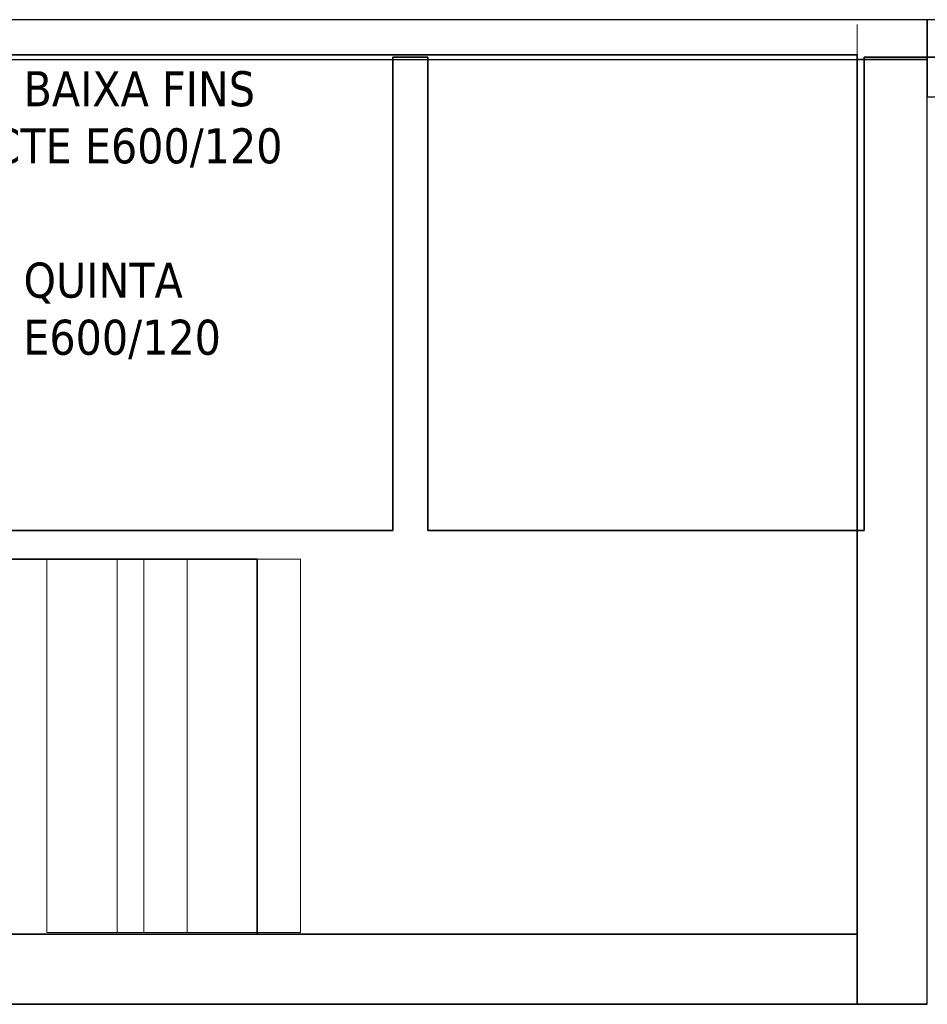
# Model space of a CAD drawing. Header units: metres. Extents: x 397.7 to 427.5, y 12.8 to 28.3.
# Tile 15 of 16: x 417.4 to 421.3, y 24 to 28.2. Entities that reach past the tile are written whole.
import ezdxf

# ---------------------------------------------------------------- set-up
doc = ezdxf.new("R2010")
doc.units = ezdxf.units.M
doc.layers.add('01_SUELOS', color=7, linetype='Continuous', lineweight=25, true_color=0x007f00)
for name, color, linetype, lineweight in [('A-WALL-____-MCUT', 7, 'Continuous', 25), ('A-WALL-____-OTLN', 7, 'Continuous', 25), ('G-____-____-TEXT', 7, 'Continuous', 30), ('S-STRS-____-OTLN', 7, 'Continuous', 18)]:
    doc.layers.add(name, color=color, linetype=linetype, lineweight=lineweight)
doc.styles.add('Tahoma_2', font='tahoma.ttf', dxfattribs={"height": 0.15})

# ---------------------------------------------------------------- blocks, each defined once
blk = doc.blocks.new('Family - Forjat P5-151942-09_CLI_AIRE_PSC')
at = {"layer": '01_SUELOS', "color": 9, "true_color": 0xaad4aa}
for p, q in [((20.6918, 14.9576), (20.6918, 12.9288)), ((20.6918, 12.9288), (20.6918, 14.9576)), ((20.8418, 14.9576), (20.6918, 14.9576)), ((20.6918, 14.9576), (20.8418, 14.9576)), ((20.8418, 12.9288), (20.8418, 14.9576)), ((20.8418, 14.9576), (20.8418, 12.9288)), ((22.7118, 14.9576), (22.7118, 12.9288)), ((22.7118, 12.9288), (22.7118, 14.9576)), ((28.518, 14.9576), (22.7118, 14.9576)), ((22.7118, 14.9576), (28.518, 14.9576)), ((20.6918, 12.9288), (18.7795, 12.9288)), ((18.7795, 12.9288), (20.6918, 12.9288)), ((22.7118, 12.9288), (20.8418, 12.9288)), ((20.8418, 12.9288), (22.7118, 12.9288))]:
    blk.add_line(p, q, dxfattribs=at)
blk = doc.blocks.new('Family - Mur PSC-156011-09_CLI_AIRE_PSC')
at = {"layer": 'A-WALL-____-MCUT', "color": 253, "true_color": 0xaaaaaa}
for p, q in [((0.045, 0.3), (0, 0.3)), ((0, 0.3), (0, 0)), ((0.045, 0), (0.045, 0.3)), ((0.985, 0.3), (0.985, 0)), ((5.34, 0.3), (0.985, 0.3)), ((5.34, 0), (5.34, 0.3)), ((0, 0), (0.045, 0)), ((0.985, 0), (5.34, 0))]:
    blk.add_line(p, q, dxfattribs=at)
at = {"layer": 'A-WALL-____-OTLN', "color": 253, "true_color": 0xaaaaaa}
for p, q in [((0.045, 0.3), (0, 0.3)), ((0, 0.3), (0, 0)), ((0.045, 0), (0.045, 0.3)), ((0.985, 0.3), (0.985, 0)), ((0.985, 0.3), (5.34, 0.3)), ((5.34, 0.3), (5.34, 0)), ((0, 0), (0.045, 0)), ((0.985, 0), (5.34, 0))]:
    blk.add_line(p, q, dxfattribs=at)
at = {"layer": 'A-WALL-____-OTLN', "color": 253, "lineweight": 18, "true_color": 0xaaaaaa}
blk.add_line((0, 0), (5.34, 0), dxfattribs=at)
blk = doc.blocks.new('Family - Escala PSC-156049-09_CLI_AIRE_PSC')
at = {"layer": 'S-STRS-____-OTLN', "color": 253, "true_color": 0xaaaaaa}
for p, q in [((0.4153, 1.6), (0, 1.6)), ((0, 1.6), (0.3, 1.6)), ((0, 1.6), (0, 0)), ((0, 1.6), (0, 0)), ((0, 1.6), (0, 0)), ((0, 0), (0, 1.6)), ((0.3, 1.6), (0, 1.6)), ((0, 1.6), (0.3, 1.6)), ((0.3, 1.6), (0.6, 1.6)), ((0.3, 1.6), (0.3, 0)), ((0.3, 1.6), (0.3, 0)), ((0.3, 0), (0.3, 1.6)), ((0.3, 1.6), (0.3, 0)), ((0.3, 1.6), (0.3, 0)), ((0.3, 0), (0.3, 1.6)), ((0.6, 1.6), (0.3, 1.6)), ((0.3, 1.6), (0.6, 1.6)), ((1.0859, 1.6), (0.4153, 1.6)), ((0.4153, 0), (0.4153, 1.6)), ((0.9, 1.6), (0.6, 1.6)), ((0.6, 1.6), (0.6, 0)), ((0.6, 1.6), (0.6, 0)), ((0.6, 1.6), (0.6, 0)), ((0.6, 0), (0.6, 1.6)), ((0.9, 1.6), (0.6, 1.6)), ((0.6, 1.6), (0.9, 1.6)), ((0.6, 0), (0.6, 1.6)), ((0.6, 1.6), (0.6, 0)), ((0.9, 0), (0.9, 1.6)), ((0.9, 1.6), (1.0859, 1.6)), ((0.9, 1.6), (0.9, 0)), ((0.9, 0), (0.9, 1.6)), ((0.9, 1.6), (0.9, 0)), ((1.0859, 1.6), (1.0859, 0)), ((0, 0), (0.4153, 0)), ((0.3, 0), (0, 0)), ((0, 0), (0.3, 0)), ((0.3, 0), (0, 0)), ((0.6, 0), (0.3, 0)), ((0.3, 0), (0.6, 0)), ((0.6, 0), (0.3, 0)), ((0.4153, 0), (1.0859, 0)), ((0.6, 0), (0.9, 0)), ((0.6, 0), (0.9, 0)), ((0.9, 0), (0.6, 0)), ((1.0859, 0), (0.9, 0))]:
    blk.add_line(p, q, dxfattribs=at)
blk = doc.blocks.new('Family - Forjat PSC-156053-09_CLI_AIRE_PSC')
at = {"layer": '01_SUELOS', "color": 9, "true_color": 0xaad4aa}
for p, q in [((3.9, 3.7687), (0, 3.7687)), ((0, 3.7687), (3.9, 3.7687)), ((0, 3.7687), (0, 1.6075)), ((0, 1.6075), (0, 3.7687)), ((3.9, 0), (3.9, 3.7687)), ((3.9, 3.7687), (3.9, 0)), ((0, 1.6075), (1.3285, 1.6075)), ((1.3285, 1.6075), (0, 1.6075)), ((1.3285, 1.6075), (1.3285, 0)), ((1.3285, 0), (1.3285, 1.6075)), ((1.3285, 0), (3.9, 0)), ((3.9, 0), (1.3285, 0))]:
    blk.add_line(p, q, dxfattribs=at)
blk = doc.blocks.new('Family - Paviment PSC-156093-09_CLI_AIRE_PSC')
at = {"layer": '01_SUELOS', "color": 9, "true_color": 0xaad4aa}
for p, q in [((23.148, 10.7606), (19.1424, 10.7606)), ((19.1424, 10.7606), (23.148, 10.7606))]:
    blk.add_line(p, q, dxfattribs=at)
blk = doc.blocks.new('Family - Mur PSC-156098-09_CLI_AIRE_PSC')
at = {"layer": 'A-WALL-____-MCUT', "color": 253, "true_color": 0xaaaaaa}
for p, q in [((2.5631, 0.3), (0, 0.3)), ((0, 0.3), (0, 0)), ((3.1987, 0.3), (2.5631, 0.3)), ((4.0487, 0.3), (3.1987, 0.3)), ((4.0487, 0), (4.0487, 0.3)), ((0, 0), (2.5631, 0)), ((2.5631, 0), (3.1987, 0)), ((3.1987, 0), (4.0487, 0))]:
    blk.add_line(p, q, dxfattribs=at)
at = {"layer": 'A-WALL-____-OTLN', "color": 253, "true_color": 0xaaaaaa}
for p, q in [((4.0487, 0.3), (0, 0.3)), ((0, 0.3), (0, 0)), ((4.0487, 0), (4.0487, 0.3)), ((0, 0), (4.0487, 0))]:
    blk.add_line(p, q, dxfattribs=at)
at = {"layer": 'A-WALL-____-OTLN', "color": 253, "lineweight": 18, "true_color": 0xaaaaaa}
blk.add_line((-0.1501, 0), (4.0487, 0), dxfattribs=at)
blk = doc.blocks.new('Family - LONDR55-XX_ZZ-ARQ-CAA-M3D-Londres55-156104-09_CLI_AIRE_PSC')
at = {"layer": 'A-WALL-____-MCUT', "color": 253, "true_color": 0xaaaaaa}
for p, q in [((15.44, 0.17), (0, 0.17)), ((0, 0.17), (0, 0)), ((0, 0), (15.44, 0))]:
    blk.add_line(p, q, dxfattribs=at)
at = {"layer": 'A-WALL-____-OTLN', "color": 253, "true_color": 0xaaaaaa}
for p, q in [((15.44, 0.17), (0, 0.17)), ((0, 0.17), (0, 0)), ((0, 0), (15.44, 0))]:
    blk.add_line(p, q, dxfattribs=at)
at = {"layer": 'A-WALL-____-OTLN', "color": 253, "lineweight": 18, "true_color": 0xaaaaaa}
blk.add_line((0, 0), (15.44, 0), dxfattribs=at)
blk = doc.blocks.new('Family - Evans PSC-156116-09_CLI_AIRE_PSC')
at = {"layer": 'A-WALL-____-MCUT', "color": 253, "true_color": 0xaaaaaa}
for p, q in [((0.0684, 0.33), (0, 0)), ((5.8656, 0.33), (0.0684, 0.33)), ((5.8656, 0), (5.8656, 0.33)), ((0, 0), (5.8656, 0))]:
    blk.add_line(p, q, dxfattribs=at)
at = {"layer": 'A-WALL-____-OTLN', "color": 253, "true_color": 0xaaaaaa}
for p, q in [((0.0684, 0.33), (0, 0)), ((5.8656, 0.33), (0.0684, 0.33)), ((5.8656, 0), (5.8656, 0.33)), ((0, 0), (5.8656, 0))]:
    blk.add_line(p, q, dxfattribs=at)
at = {"layer": 'A-WALL-____-OTLN', "color": 253, "lineweight": 18, "true_color": 0xaaaaaa}
blk.add_line((0, 0), (5.8656, 0), dxfattribs=at)
blk = doc.blocks.new('LONDR55-XX_ZZ-ARQ-CAA-M3D-Londres55_ifc-1-09_CLI_AIRE_PSC')
at = {"layer": '01_SUELOS', "color": 253, "lineweight": 18, "true_color": 0xaaaaaa}
for name, p in [('Family - Forjat P5-151942-09_CLI_AIRE_PSC', (398.2952, 13.1106)), ('Family - Forjat PSC-156053-09_CLI_AIRE_PSC', (417.0769, 24.3096)), ('Family - Paviment PSC-156093-09_CLI_AIRE_PSC', (398.1289, 13.249))]:
    blk.add_blockref(name, p, dxfattribs=at)
at = {"layer": 'A-WALL-____-OTLN', "color": 253, "lineweight": 18, "true_color": 0xaaaaaa}
for name, p, rotation in [('Family - LONDR55-XX_ZZ-ARQ-CAA-M3D-Londres55-156104-09_CLI_AIRE_PSC', (421.2769, 28.2282), 180), ('Family - Evans PSC-156116-09_CLI_AIRE_PSC', (427.1426, 28.2282), 180), ('Family - Mur PSC-156098-09_CLI_AIRE_PSC', (420.9769, 28.0582), 270)]:
    blk.add_blockref(name, p, dxfattribs=dict(at, rotation=rotation))
blk.add_blockref('Family - Mur PSC-156011-09_CLI_AIRE_PSC', (415.6369, 24.0096), dxfattribs=at)
at = {"layer": 'S-STRS-____-OTLN', "color": 253, "lineweight": 18, "true_color": 0xaaaaaa}
blk.add_blockref('Family - Escala PSC-156049-09_CLI_AIRE_PSC', (417.5054, 24.3171), dxfattribs=at)

msp = doc.modelspace()

# ---------------------------------------------------------------- block references
at = {"lineweight": 5}
msp.add_blockref('LONDR55-XX_ZZ-ARQ-CAA-M3D-Londres55_ifc-1-09_CLI_AIRE_PSC', (0, 0), dxfattribs=at)

# ---------------------------------------------------------------- texts
at = {"layer": 'G-____-____-TEXT', "char_height": 0.15, "attachment_point": 1, "style": 'Tahoma_2'}
for s, insert, width in [('SOBREPRESSIÓ ESCALA (PL. BAIXA FINS  ', (414.8519, 28.0075), 4.613712), ('PL. SOTERRANI -2). CONDUCTE E600/120', (414.8519, 27.7628), 4.577636), ('SOBREPRESSIÓ ESCALA (PL. QUINTA ', (414.8519, 27.1875), 4.148733), ('FINS PL. BAIXA). CONDUCTE E600/120', (414.8519, 26.9428), 4.252952)]:
    msp.add_mtext(s, dxfattribs=dict(at, insert=insert, width=width))

doc.saveas('drawing.dxf')
